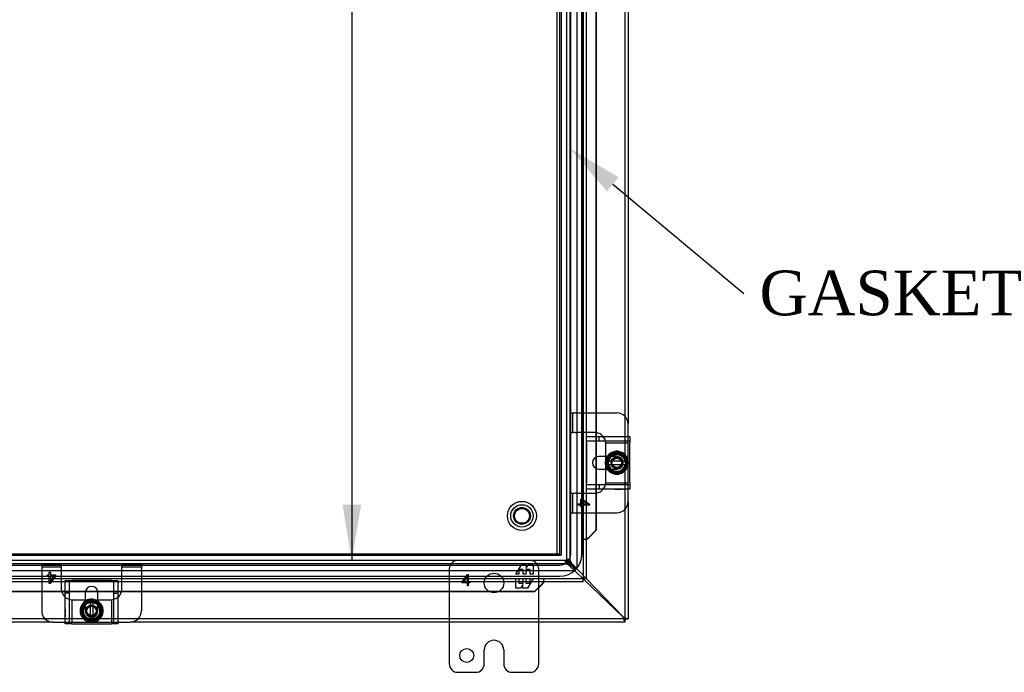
# Model space of a CAD drawing. Header units: inches. Extents: x 1 to 240, y -1 to 159.
# Tile 28 of 63: x 68 to 90, y 66 to 81. Entities that reach past the tile are written whole.
import ezdxf
from ezdxf import colors
from ezdxf.entities.mleader import LeaderData, LeaderLine
from ezdxf.enums import TextEntityAlignment as Align
from ezdxf.lldxf.tags import DXFTag
from ezdxf.math import Vec2, Vec3

# ---------------------------------------------------------------- set-up
doc = ezdxf.new("R2010")
doc.units = ezdxf.units.IN
doc.header["$MEASUREMENT"] = 0
for name, color, linetype in [('COM40678', 7, 'Continuous'), ('COM42667', 7, 'Continuous'), ('COM42780', 7, 'Continuous'), ('COM48588', 7, 'Continuous'), ('COM48600', 7, 'Continuous'), ('COM48614', 7, 'Continuous'), ('COM70220', 7, 'Continuous'), ('Default', 7, 'Continuous'), ('FET07720', 7, 'Continuous'), ('SCC19011', 7, 'Continuous'), ('SPR20265', 7, 'Continuous'), ('STD26089', 7, 'Continuous'), ('WAF25035', 7, 'Continuous')]:
    doc.layers.add(name, color=color, linetype=linetype)
doc.styles.add('SEACAD_Times_New_Roman', font='times.ttf')
tags = doc.linetypes.add('HIDDEN2', pattern=[0.1875, 0.125, -0.0625]).pattern_tags.tags
tags[6:7] = [DXFTag(74, 4), DXFTag(75, 0), DXFTag(340, '0'), DXFTag(46, 0.0), DXFTag(50, 0.0), DXFTag(44, 0.0), DXFTag(45, 0.0)]
tags[4:5] = [DXFTag(74, 4), DXFTag(75, 0), DXFTag(340, '0'), DXFTag(46, 0.0), DXFTag(50, 0.0), DXFTag(44, 0.0), DXFTag(45, 0.0)]
doc.dimstyles.new('HAMMOND_(STH_-_240x160)', dxfattribs={"dimtxt": 1, "dimasz": 1.25, "dimexe": 0.5, "dimexo": 0.5, "dimgap": 0.25, "dimtad": 0, "dimtih": 1, "dimtoh": 1, "dimlfac": 0.125, "dimzin": 0, "dimdsep": 46, "dimtxsty": 'SEACAD_Times_New_Roman', "dimblk1": '_SE_FILLED', "dimblk2": '_SE_FILLED', "dimsah": 1, "dimcen": 0.5, "dimadec": 0, "dimazin": 0, "dimtfac": 0.8, "dimtofl": 0, "dimtmove": 0, "dimatfit": 3, "dimfxl": 1, "dimtolj": 1, "dimtzin": 0, "dimarcsym": 0})

# ---------------------------------------------------------------- blocks, each defined once
blk = doc.blocks.new('SE5')
at = {"layer": 'COM40678', "color": 7, "linetype": 'HIDDEN2'}
for p, q in [((80.474, 95.587), (80.474, 68.587)), ((80.569, 95.587), (80.569, 68.587)), ((59.694, 68.587), (80.444, 68.587)), ((80.444, 68.587), (80.569, 68.587))]:
    blk.add_line(p, q, dxfattribs=at)
blk.add_circle((79.694, 69.462), 0.25, dxfattribs=at)
at = {"layer": 'COM42667', "color": 7, "linetype": 'Continuous'}
for p, q in [((81.138, 71.095), (81.138, 71.238)), ((81.138, 71.238), (82.108, 71.238)), ((82.108, 71.238), (82.108, 71.095)), ((81.138, 71.095), (81.138, 70.204)), ((82.108, 70.204), (82.108, 71.095)), ((81.612, 70.79), (81.412, 70.79)), ((81.412, 70.509), (81.612, 70.509)), ((81.138, 70.061), (81.138, 70.204)), ((82.108, 70.061), (81.138, 70.061)), ((82.108, 70.204), (82.108, 70.061)), ((69.48, 67.048), (69.48, 67.985)), ((70.657, 67.985), (70.657, 67.048)), ((69.928, 67.744), (69.928, 67.544)), ((70.209, 67.544), (70.209, 67.744)), ((69.623, 67.048), (69.48, 67.048)), ((69.623, 67.048), (70.514, 67.048)), ((70.657, 67.048), (70.514, 67.048))]:
    blk.add_line(p, q, dxfattribs=at)
at = {"layer": 'COM42667', "color": 7, "linetype": 'HIDDEN2'}
for p, q in [((81.138, 71.143), (82.108, 71.143)), ((81.421, 71.143), (81.421, 71.238)), ((81.819, 70.79), (81.612, 70.79)), ((81.612, 70.509), (81.819, 70.509)), ((82.108, 70.156), (81.138, 70.156)), ((81.421, 70.156), (81.421, 70.061)), ((81.771, 70.062), (81.771, 70.061)), ((81.771, 70.062), (81.886, 70.062)), ((81.801, 70.062), (81.801, 70.061)), ((81.88, 70.062), (81.88, 70.061)), ((81.886, 70.062), (81.886, 70.061)), ((81.886, 70.062), (81.911, 70.062)), ((81.911, 70.062), (81.911, 70.061)), ((81.911, 70.062), (81.944, 70.062)), ((81.944, 70.062), (81.944, 70.061)), ((69.48, 68.018), (69.623, 68.018)), ((69.48, 67.985), (69.48, 68.018)), ((69.575, 67.048), (69.575, 68.018)), ((70.514, 68.018), (69.623, 68.018)), ((70.514, 68.018), (70.657, 68.018)), ((70.562, 68.018), (70.562, 67.048)), ((70.657, 68.018), (70.657, 67.985)), ((69.575, 67.735), (69.48, 67.735)), ((70.562, 67.735), (70.657, 67.735)), ((69.928, 67.544), (69.928, 67.337)), ((70.209, 67.337), (70.209, 67.544)), ((69.481, 67.385), (69.48, 67.385)), ((69.481, 67.355), (69.48, 67.355)), ((69.481, 67.276), (69.48, 67.276)), ((69.481, 67.27), (69.48, 67.27)), ((69.481, 67.245), (69.48, 67.245)), ((69.481, 67.212), (69.48, 67.212)), ((69.481, 67.385), (69.481, 67.27)), ((69.481, 67.27), (69.481, 67.245)), ((69.481, 67.245), (69.481, 67.212))]:
    blk.add_line(p, q, dxfattribs=at)
at = {"layer": 'COM42667', "color": 7, "linetype": 'Continuous'}
for centre, radius, start, end in [((81.412, 70.649), 0.14, 90, 270), ((70.069, 67.744), 0.141, 0, 180)]:
    blk.add_arc(centre, radius, start, end, dxfattribs=at)
at = {"layer": 'COM42667', "color": 7, "linetype": 'HIDDEN2'}
for centre, radius, start, end in [((81.819, 70.649), 0.14, 270, 90), ((70.069, 67.337), 0.141, 180, 0)]:
    blk.add_arc(centre, radius, start, end, dxfattribs=at)
at = {"layer": 'COM42780', "color": 7, "linetype": 'HIDDEN2'}
for p, q in [((80.769, 71.765), (80.836, 71.765)), ((80.769, 71.328), (80.769, 71.765)), ((80.836, 71.328), (80.836, 71.765)), ((80.836, 71.765), (80.886, 71.765)), ((80.92, 71.765), (80.886, 71.765)), ((80.92, 71.765), (81.356, 71.765)), ((80.769, 71.328), (80.836, 71.328)), ((80.886, 71.328), (80.836, 71.328)), ((80.886, 71.328), (80.92, 71.328)), ((81.319, 71.328), (80.92, 71.328)), ((82.069, 71.142), (82.069, 71.238)), ((82.069, 71.094), (82.069, 71.142)), ((81.568, 71.094), (82.069, 71.094)), ((81.569, 71.078), (81.568, 71.089)), ((81.569, 70.946), (81.569, 71.078)), ((81.569, 70.79), (81.569, 70.946)), ((82.069, 71.089), (82.069, 71.094)), ((82.069, 70.946), (82.069, 71.089)), ((82.069, 70.705), (82.069, 70.946)), ((81.569, 70.352), (81.569, 70.509)), ((82.069, 70.352), (82.069, 70.603)), ((81.569, 70.221), (81.569, 70.352)), ((82.069, 70.209), (82.069, 70.352)), ((81.568, 70.209), (81.569, 70.221)), ((81.568, 70.204), (82.069, 70.204)), ((82.069, 70.204), (82.069, 70.209)), ((82.069, 70.156), (82.069, 70.204)), ((82.069, 70.061), (82.069, 70.156)), ((80.769, 69.971), (80.836, 69.971)), ((80.769, 69.534), (80.769, 69.971)), ((80.836, 69.534), (80.836, 69.971)), ((80.836, 69.971), (80.886, 69.971)), ((80.92, 69.971), (80.886, 69.971)), ((80.92, 69.971), (81.319, 69.971)), ((81.014, 69.73), (81.014, 69.839)), ((81.014, 69.839), (81.042, 69.839)), ((81.042, 69.839), (81.204, 69.724)), ((80.954, 69.699), (80.954, 69.73)), ((80.954, 69.73), (81.014, 69.73)), ((81.014, 69.699), (80.954, 69.699)), ((81.014, 69.666), (81.014, 69.699)), ((81.042, 69.666), (81.014, 69.666)), ((81.155, 69.73), (81.042, 69.809)), ((81.042, 69.809), (81.042, 69.73)), ((81.042, 69.73), (81.155, 69.73)), ((81.204, 69.699), (81.042, 69.699)), ((81.042, 69.699), (81.042, 69.666)), ((81.204, 69.724), (81.204, 69.699)), ((80.769, 69.534), (80.836, 69.534)), ((80.836, 69.534), (80.886, 69.534)), ((80.886, 69.534), (80.92, 69.534)), ((80.92, 69.534), (81.356, 69.534)), ((68.953, 68.387), (68.953, 68.32)), ((68.953, 68.387), (69.39, 68.387)), ((68.953, 68.32), (69.39, 68.32)), ((68.953, 68.32), (68.953, 68.27)), ((69.39, 68.387), (69.39, 68.32)), ((69.39, 68.32), (69.39, 68.27)), ((70.747, 68.387), (70.747, 68.32)), ((70.747, 68.387), (71.184, 68.387)), ((70.747, 68.32), (71.184, 68.32)), ((70.747, 68.27), (70.747, 68.32)), ((71.184, 68.387), (71.184, 68.32)), ((71.184, 68.32), (71.184, 68.27)), ((68.953, 68.27), (68.953, 68.236)), ((68.953, 68.236), (68.953, 67.76)), ((69.085, 68.114), (69.085, 68.142)), ((69.085, 68.142), (69.119, 68.142)), ((69.119, 68.114), (69.085, 68.114)), ((69.119, 68.202), (69.149, 68.202)), ((69.119, 68.142), (69.119, 68.202)), ((69.119, 67.952), (69.119, 68.114)), ((69.259, 68.114), (69.143, 67.952)), ((69.149, 68.202), (69.149, 68.142)), ((69.149, 68.142), (69.259, 68.142)), ((69.149, 68.001), (69.228, 68.114)), ((69.228, 68.114), (69.149, 68.114)), ((69.149, 68.114), (69.149, 68.001)), ((69.259, 68.142), (69.259, 68.114)), ((69.39, 68.236), (69.39, 68.27)), ((69.39, 68.236), (69.39, 67.837)), ((70.747, 68.27), (70.747, 68.236)), ((70.747, 67.837), (70.747, 68.236)), ((71.184, 68.236), (71.184, 68.27)), ((71.184, 68.236), (71.184, 67.76)), ((69.143, 67.952), (69.119, 67.952)), ((69.624, 67.588), (69.624, 67.087)), ((69.629, 67.588), (69.64, 67.587)), ((69.64, 67.587), (69.772, 67.587)), ((69.772, 67.587), (69.928, 67.587)), ((70.209, 67.587), (70.366, 67.587)), ((70.366, 67.587), (70.497, 67.587)), ((70.497, 67.587), (70.509, 67.588)), ((70.514, 67.588), (70.514, 67.087)), ((69.48, 67.087), (69.576, 67.087)), ((69.576, 67.087), (69.624, 67.087)), ((69.624, 67.087), (69.629, 67.087)), ((69.629, 67.087), (69.772, 67.087)), ((69.772, 67.087), (70.022, 67.087)), ((70.124, 67.087), (70.366, 67.087)), ((70.366, 67.087), (70.509, 67.087)), ((70.509, 67.087), (70.514, 67.087)), ((70.514, 67.087), (70.562, 67.087)), ((70.562, 67.087), (70.657, 67.087))]:
    blk.add_line(p, q, dxfattribs=at)
at = {"layer": 'COM42780', "color": 7, "linetype": 'Continuous'}
for p, q in [((81.356, 71.765), (81.819, 71.765)), ((82.069, 71.238), (82.069, 71.515)), ((81.569, 70.715), (81.569, 70.79)), ((81.569, 70.509), (81.569, 70.581)), ((82.069, 69.784), (82.069, 70.061)), ((81.356, 69.534), (81.819, 69.534)), ((68.953, 67.76), (68.953, 67.337)), ((71.184, 67.76), (71.184, 67.337)), ((69.928, 67.587), (70, 67.587)), ((70.135, 67.587), (70.209, 67.587)), ((69.203, 67.087), (69.48, 67.087)), ((70.657, 67.087), (70.934, 67.087))]:
    blk.add_line(p, q, dxfattribs=at)
at = {"layer": 'COM42780', "color": 7, "linetype": 'HIDDEN2'}
for centre, radius in [((81.819, 70.649), 0.195), ((81.819, 70.649), 0.125), ((81.819, 70.649), 0.106), ((70.069, 67.337), 0.195), ((70.069, 67.337), 0.125), ((70.069, 67.337), 0.106)]:
    blk.add_circle(centre, radius, dxfattribs=at)
at = {"layer": 'COM42780', "color": 7, "linetype": 'Continuous'}
for centre, start, end in [((81.819, 71.515), 0, 90), ((81.319, 71.078), 39.9324, 81.31), ((81.319, 70.221), 278.69, 320.0676), ((81.819, 69.784), 270, 0), ((69.64, 67.837), 198.0043, 230.0676), ((70.497, 67.837), 309.9324, 341.9957), ((69.203, 67.337), 180, 270), ((70.934, 67.337), 270, 0)]:
    blk.add_arc(centre, 0.25, start, end, dxfattribs=at)
at = {"layer": 'COM42780', "color": 7, "linetype": 'HIDDEN2'}
for centre, start, end in [((81.319, 71.078), 81.31, 90), ((81.319, 71.078), 15.0028, 39.9324), ((81.319, 71.078), 3.8357, 15.0028), ((81.319, 71.078), 2.6763, 3.8357), ((81.319, 70.221), 320.0676, 344.9972), ((81.319, 70.221), 344.9972, 356.1643), ((81.319, 70.221), 356.1643, 357.3237), ((81.319, 70.221), 270, 278.69), ((69.64, 67.837), 180, 198.0043), ((70.497, 67.837), 341.9957, 0), ((69.64, 67.837), 230.0676, 254.9972), ((70.497, 67.837), 285.0028, 309.9324), ((69.64, 67.837), 254.9972, 266.1643), ((69.64, 67.837), 266.1643, 267.3237), ((70.497, 67.837), 272.6763, 273.8357), ((70.497, 67.837), 273.8357, 285.0028)]:
    blk.add_arc(centre, 0.25, start, end, dxfattribs=at)
at = {"layer": 'COM48588', "color": 7, "linetype": 'HIDDEN2'}
for p, q in [((80.686, 68.462), (59.451, 68.462)), ((80.686, 68.39), (59.451, 68.39)), ((80.667, 68.39), (80.667, 68.462)), ((80.667, 68.39), (80.667, 68.39)), ((80.686, 68.39), (80.686, 68.462)), ((81.06, 68.056), (80.749, 68.354)), ((80.851, 68.3), (80.789, 68.354)), ((80.852, 68.232), (59.286, 68.232)), ((81.996, 67.159), (58.141, 67.159))]:
    blk.add_line(p, q, dxfattribs=at)
at = {"layer": 'COM48588', "color": 7, "linetype": 'Continuous'}
for p, q in [((81.955, 67.195), (81.06, 68.056)), ((81.966, 67.189), (81.955, 67.195)), ((81.966, 67.175), (81.955, 67.195)), ((69.203, 67.087), (58.141, 67.087)), ((81.997, 67.087), (70.934, 67.087)), ((81.997, 67.16), (81.997, 67.088)), ((81.997, 67.087), (81.997, 67.088))]:
    blk.add_line(p, q, dxfattribs=at)
at = {"layer": 'COM48588', "color": 7, "linetype": 'HIDDEN2'}
for centre, radius, start, end in [((80.627, 68.183), 0.21, 54.5061, 79.1264), ((80.669, 68.175), 0.216, 56.116, 85.4909), ((80.822, 68.266), 0.045, 311.7706, 48.6356)]:
    blk.add_arc(centre, radius, start, end, dxfattribs=at)
at = {"layer": 'COM48588', "color": 7, "linetype": 'Continuous'}
for centre, radius, start, end in [((81.927, 67.116), 0.0825, 31.8387, 61.4931), ((81.705, 67.034), 0.296, 10.515, 28.402)]:
    blk.add_arc(centre, radius, start, end, dxfattribs=at)
at = {"layer": 'COM48588', "color": 7, "linetype": 'HIDDEN2'}
for points in [[(80.667, 68.46), (80.673, 68.458), (80.68, 68.453), (80.694, 68.44), (80.701, 68.432), (80.715, 68.413), (80.721, 68.402), (80.735, 68.379), (80.742, 68.367), (80.749, 68.354)], [(80.686, 68.462), (80.695, 68.462), (80.703, 68.46), (80.72, 68.449), (80.729, 68.441), (80.746, 68.421), (80.755, 68.409), (80.772, 68.383), (80.781, 68.368), (80.789, 68.354)]]:
    blk.add_open_spline(points, degree=3, knots=[0, 0, 0, 0, 0.25, 0.25, 0.5, 0.5, 0.75, 0.75, 1, 1, 1, 1], dxfattribs=at)
at = {"layer": 'COM48600', "color": 7, "linetype": 'HIDDEN2'}
for p, q in [((81.06, 96.118), (81.06, 68.057)), ((81.344, 71.238), (81.344, 70.772)), ((81.356, 71.238), (81.356, 70.778)), ((81.344, 70.527), (81.344, 70.061)), ((81.356, 70.52), (81.356, 70.061)), ((81.132, 68.932), (81.06, 68.932)), ((81.163, 68.955), (81.154, 68.955)), ((81.06, 68.057), (59.016, 68.057)), ((80.185, 67.985), (80.185, 68.057)), ((80.161, 67.963), (80.161, 67.953)), ((69.931, 67.773), (69.48, 67.773)), ((69.929, 67.76), (69.48, 67.76)), ((70.657, 67.773), (70.206, 67.773)), ((70.657, 67.76), (70.208, 67.76))]:
    blk.add_line(p, q, dxfattribs=at)
at = {"layer": 'COM48600', "color": 7, "linetype": 'Continuous'}
for p, q in [((81.132, 96.118), (81.132, 68.057)), ((81.344, 81.499), (81.344, 71.238)), ((81.356, 81.499), (81.356, 71.238)), ((81.344, 70.772), (81.344, 70.527)), ((81.356, 70.778), (81.356, 70.52)), ((81.344, 70.061), (81.344, 69.14)), ((81.356, 70.061), (81.356, 69.14)), ((81.132, 68.932), (81.144, 68.932)), ((81.344, 69.14), (81.174, 68.967)), ((81.174, 68.967), (81.186, 68.967)), ((81.356, 69.14), (81.186, 68.967)), ((81.356, 69.14), (81.344, 69.14)), ((81.06, 68.057), (81.024, 68.093)), ((81.06, 68.057), (81.024, 68.093)), ((81.06, 67.985), (81.06, 68.057)), ((81.132, 68.057), (81.06, 68.057)), ((81.06, 67.985), (59.016, 67.985)), ((80.149, 67.943), (79.976, 67.773)), ((80.149, 67.93), (79.976, 67.76)), ((80.149, 67.943), (80.149, 67.93)), ((80.185, 67.972), (80.185, 67.985)), ((69.48, 67.773), (60.099, 67.773)), ((69.48, 67.76), (60.099, 67.76)), ((70.208, 67.76), (69.929, 67.76)), ((70.206, 67.773), (69.931, 67.773)), ((79.976, 67.773), (70.657, 67.773)), ((79.976, 67.76), (70.657, 67.76)), ((79.976, 67.76), (79.976, 67.773))]:
    blk.add_line(p, q, dxfattribs=at)
at = {"layer": 'COM48600', "color": 7, "linetype": 'HIDDEN2'}
for centre, start, end in [((81.572, 67.881), 110.5358, 114.2658), ((81.236, 67.544), 155.7342, 158.7275)]:
    blk.add_arc(centre, 1.153, start, end, dxfattribs=at)
at = {"layer": 'COM48600', "color": 7, "linetype": 'Continuous'}
for centre, radius, start, end in [((81.462, 68.698), 0.395, 136.9946, 143.6858), ((81.572, 67.881), 1.153, 109.542, 110.5358), ((80.418, 67.654), 0.395, 126.3142, 133.0054), ((81.236, 67.544), 1.153, 158.7275, 160.458)]:
    blk.add_arc(centre, radius, start, end, dxfattribs=at)
at = {"layer": 'COM48614', "color": 7, "linetype": 'HIDDEN2'}
for p, q in [((80.924, 95.88), (80.924, 68.294)), ((80.694, 95.688), (80.694, 68.487)), ((80.766, 95.688), (80.766, 68.487)), ((81.997, 82.027), (81.997, 70.714)), ((81.997, 70.589), (81.997, 67.16)), ((80.694, 68.489), (80.766, 68.489)), ((80.766, 68.487), (80.694, 68.487)), ((80.766, 68.489), (80.766, 68.489)), ((80.802, 68.407), (81.132, 68.064)), ((80.802, 68.382), (80.869, 68.305))]:
    blk.add_line(p, q, dxfattribs=at)
at = {"layer": 'COM48614', "color": 7, "linetype": 'Continuous'}
for p, q in [((82.069, 81.222), (82.069, 71.515)), ((82.069, 69.784), (82.069, 67.159)), ((81.132, 68.064), (81.961, 67.201)), ((81.961, 67.201), (81.967, 67.19)), ((81.961, 67.201), (81.981, 67.19)), ((81.996, 67.159), (82.068, 67.159)), ((82.068, 67.159), (82.069, 67.159))]:
    blk.add_line(p, q, dxfattribs=at)
at = {"layer": 'COM48614', "color": 7, "linetype": 'HIDDEN2'}
for centre, radius, start, end in [((80.972, 68.529), 0.21, 190.9034, 215.5022), ((80.985, 68.504), 0.22, 184.432, 213.5235), ((80.903, 68.334), 0.045, 221, 297.2939), ((82.04, 67.23), 0.0828, 208.5423, 238.0366)]:
    blk.add_arc(centre, radius, start, end, dxfattribs=at)
at = {"layer": 'COM48614', "color": 7, "linetype": 'Continuous'}
blk.add_arc((82.123, 67.453), 0.298, 241.6402, 259.3866, dxfattribs=at)
at = {"layer": 'COM48614', "color": 7, "linetype": 'HIDDEN2'}
for points in [[(80.802, 68.382), (80.787, 68.391), (80.773, 68.4), (80.747, 68.417), (80.735, 68.426), (80.715, 68.443), (80.707, 68.452), (80.696, 68.47), (80.694, 68.478), (80.694, 68.487)], [(80.802, 68.407), (80.789, 68.414), (80.777, 68.421), (80.754, 68.435), (80.743, 68.441), (80.724, 68.455), (80.716, 68.462), (80.703, 68.476), (80.698, 68.483), (80.696, 68.489)]]:
    blk.add_open_spline(points, degree=3, knots=[0, 0, 0, 0, 0.25, 0.25, 0.5, 0.5, 0.75, 0.75, 1, 1, 1, 1], dxfattribs=at)
at = {"layer": 'COM70220', "color": 7, "linetype": 'HIDDEN2'}
for p, q in [((80.538, 68.61), (80.538, 95.565)), ((80.539, 68.61), (80.539, 95.565)), ((80.788, 68.61), (80.788, 95.565)), ((81.037, 68.61), (81.037, 95.565)), ((81.038, 68.61), (81.038, 95.565)), ((59.6, 68.61), (80.538, 68.61)), ((59.6, 68.609), (80.538, 68.609)), ((59.6, 68.36), (80.538, 68.36)), ((59.6, 68.111), (80.538, 68.111)), ((59.6, 68.11), (80.538, 68.11))]:
    blk.add_line(p, q, dxfattribs=at)
for radius in [0.5, 0.001, 0.25, 0.499]:
    blk.add_arc((80.538, 68.61), radius, 270, 0, dxfattribs=at)
at = {"layer": 'FET07720', "color": 7, "linetype": 'HIDDEN2'}
for p, q in [((78.069, 68.275), (78.069, 67.087)), ((79.558, 68.157), (79.681, 68.369)), ((79.681, 68.369), (79.79, 68.369)), ((79.79, 68.369), (79.79, 68.292)), ((79.79, 68.292), (79.835, 68.369)), ((79.835, 68.369), (79.944, 68.369)), ((79.944, 68.369), (79.944, 68.157)), ((80.069, 67.087), (80.069, 68.275)), ((78.358, 67.979), (78.477, 68.15)), ((78.474, 68.111), (78.387, 67.986)), ((78.474, 67.986), (78.474, 68.111)), ((78.477, 68.15), (78.494, 68.15)), ((78.494, 68.15), (78.494, 67.986)), ((79.623, 68.157), (79.558, 68.157)), ((79.558, 67.847), (79.558, 68.06)), ((79.558, 68.06), (79.623, 68.06)), ((79.721, 68.263), (79.623, 68.263)), ((79.623, 68.263), (79.623, 68.157)), ((79.623, 68.06), (79.623, 67.954)), ((79.721, 68.157), (79.721, 68.263)), ((79.781, 68.157), (79.721, 68.157)), ((79.721, 67.954), (79.721, 68.06)), ((79.721, 68.06), (79.781, 68.06)), ((79.879, 68.263), (79.781, 68.263)), ((79.781, 68.263), (79.781, 68.157)), ((79.781, 68.06), (79.781, 67.954)), ((79.944, 68.06), (79.821, 67.847)), ((79.879, 68.157), (79.879, 68.263)), ((79.944, 68.157), (79.879, 68.157)), ((79.879, 67.954), (79.879, 68.06)), ((79.879, 68.06), (79.944, 68.06)), ((78.358, 67.966), (78.358, 67.979)), ((78.474, 67.966), (78.358, 67.966)), ((78.387, 67.986), (78.474, 67.986)), ((78.474, 67.9), (78.474, 67.966)), ((78.494, 67.9), (78.474, 67.9)), ((78.494, 67.986), (78.529, 67.986)), ((78.529, 67.966), (78.494, 67.966)), ((78.494, 67.966), (78.494, 67.9)), ((78.529, 67.986), (78.529, 67.966)), ((79.667, 67.847), (79.558, 67.847)), ((79.623, 67.954), (79.721, 67.954)), ((79.712, 67.925), (79.667, 67.847)), ((79.712, 67.847), (79.712, 67.925)), ((79.821, 67.847), (79.712, 67.847)), ((79.781, 67.954), (79.879, 67.954))]:
    blk.add_line(p, q, dxfattribs=at)
at = {"layer": 'FET07720', "color": 7, "linetype": 'Continuous'}
for p, q in [((78.069, 67.087), (78.069, 66.15)), ((80.069, 66.15), (80.069, 67.087)), ((79.068, 66.68), (79.069, 66.68)), ((78.85, 66.15), (78.85, 66.462)), ((79.287, 66.462), (79.287, 66.15)), ((78.256, 65.962), (78.663, 65.962)), ((79.474, 65.962), (79.881, 65.962))]:
    blk.add_line(p, q, dxfattribs=at)
at = {"layer": 'FET07720', "color": 7, "linetype": 'HIDDEN2'}
blk.add_circle((79.069, 67.962), 0.219, dxfattribs=at)
at = {"layer": 'FET07720', "color": 7, "linetype": 'Continuous'}
blk.add_circle((78.459, 66.337), 0.156, dxfattribs=at)
at = {"layer": 'FET07720', "color": 7, "linetype": 'HIDDEN2'}
for centre, start, end in [((78.256, 68.275), 90, 180), ((79.881, 68.275), 0, 90)]:
    blk.add_arc(centre, 0.188, start, end, dxfattribs=at)
at = {"layer": 'FET07720', "color": 7, "linetype": 'Continuous'}
for centre, radius, start, end in [((79.068, 66.462), 0.218, 90, 180), ((79.069, 66.462), 0.218, 0, 90), ((78.256, 66.15), 0.188, 180, 270), ((78.663, 66.15), 0.188, 270, 0), ((79.474, 66.15), 0.188, 180, 270), ((79.881, 66.15), 0.188, 270, 0)]:
    blk.add_arc(centre, radius, start, end, dxfattribs=at)
at = {"layer": 'SCC19011', "color": 7, "linetype": 'Continuous'}
for p, q in [((81.819, 70.89), (81.604, 70.758)), ((81.604, 70.758), (81.604, 70.683)), ((82.034, 70.758), (81.819, 70.89)), ((82.034, 70.683), (82.034, 70.758)), ((81.604, 70.683), (81.604, 70.615)), ((81.624, 70.683), (81.604, 70.683)), ((81.604, 70.615), (81.604, 70.54)), ((81.604, 70.615), (81.624, 70.615)), ((81.604, 70.54), (81.819, 70.408)), ((81.634, 70.683), (81.624, 70.683)), ((81.624, 70.615), (81.634, 70.615)), ((82.003, 70.683), (81.634, 70.683)), ((81.634, 70.615), (82.003, 70.615)), ((81.819, 70.408), (82.034, 70.54)), ((82.013, 70.683), (82.003, 70.683)), ((82.003, 70.615), (82.013, 70.615)), ((82.034, 70.683), (82.013, 70.683)), ((82.013, 70.615), (82.034, 70.615)), ((82.034, 70.615), (82.034, 70.683)), ((82.034, 70.54), (82.034, 70.615)), ((69.96, 67.552), (69.828, 67.337)), ((70.035, 67.552), (69.96, 67.552)), ((70.103, 67.552), (70.035, 67.552)), ((70.035, 67.552), (70.035, 67.532)), ((70.035, 67.532), (70.035, 67.522)), ((70.035, 67.522), (70.035, 67.153)), ((70.178, 67.552), (70.103, 67.552)), ((70.103, 67.532), (70.103, 67.552)), ((70.103, 67.522), (70.103, 67.532)), ((70.103, 67.153), (70.103, 67.522)), ((70.31, 67.337), (70.178, 67.552)), ((69.828, 67.337), (69.96, 67.122)), ((70.178, 67.122), (70.31, 67.337)), ((69.96, 67.122), (70.035, 67.122)), ((70.035, 67.153), (70.035, 67.143)), ((70.035, 67.143), (70.035, 67.122)), ((70.035, 67.122), (70.103, 67.122)), ((70.103, 67.143), (70.103, 67.153)), ((70.103, 67.122), (70.103, 67.143)), ((70.103, 67.122), (70.178, 67.122))]:
    blk.add_line(p, q, dxfattribs=at)
at = {"layer": 'SCC19011', "color": 7, "linetype": 'HIDDEN2'}
for centre in [(81.819, 70.649), (70.069, 67.337)]:
    blk.add_circle(centre, 0.122, dxfattribs=at)
at = {"layer": 'SCC19011', "color": 7, "linetype": 'Continuous'}
for centre, radius, start, end in [((81.819, 70.649), 0.188, 10.4474, 169.5526), ((81.819, 70.649), 0.188, 190.4474, 349.5526), ((70.069, 67.337), 0.188, 100.4474, 259.5526), ((70.069, 67.337), 0.187, 280.4474, 79.5526)]:
    blk.add_arc(centre, radius, start, end, dxfattribs=at)
at = {"layer": 'SPR20265', "color": 7, "linetype": 'HIDDEN2'}
for p, q in [((81.634, 70.464), (81.658, 70.489)), ((82.001, 70.649), (82.036, 70.649)), ((69.884, 67.522), (69.908, 67.498)), ((70.069, 67.155), (70.069, 67.12))]:
    blk.add_line(p, q, dxfattribs=at)
at = {"layer": 'SPR20265', "color": 7, "linetype": 'Continuous'}
for points, knots in [([(81.601, 70.791), (81.588, 70.772), (81.566, 70.725), (81.553, 70.646), (81.567, 70.565), (81.59, 70.523), (81.6, 70.508)], [0.95809881, 0.95809881, 0.95809881, 0.95809881, 0.9661238, 0.97598802, 0.98694613, 0.99365696, 0.99365696, 0.99365696, 0.99365696]), ([(81.594, 70.764), (81.585, 70.747), (81.567, 70.699), (81.562, 70.62), (81.579, 70.562), (81.591, 70.537)], [0.77119195, 0.77119195, 0.77119195, 0.77119195, 0.77798983, 0.7890906, 0.79890819, 0.79890819, 0.79890819, 0.79890819]), ([(70.21, 67.555), (70.191, 67.568), (70.144, 67.59), (70.065, 67.603), (69.984, 67.589), (69.943, 67.566), (69.927, 67.556)], [0.95809881, 0.95809881, 0.95809881, 0.95809881, 0.9661238, 0.97598802, 0.98694613, 0.99365696, 0.99365696, 0.99365696, 0.99365696]), ([(70.183, 67.562), (70.166, 67.571), (70.118, 67.589), (70.039, 67.594), (69.982, 67.577), (69.957, 67.565)], [0.77119195, 0.77119195, 0.77119195, 0.77119195, 0.77798983, 0.7890906, 0.79890819, 0.79890819, 0.79890819, 0.79890819])]:
    blk.add_open_spline(points, degree=3, knots=knots, dxfattribs=at)
at = {"layer": 'SPR20265', "color": 7, "linetype": 'HIDDEN2'}
for points, knots in [([(81.867, 70.863), (81.837, 70.87), (81.774, 70.871), (81.686, 70.834), (81.621, 70.763), (81.592, 70.671), (81.602, 70.576), (81.651, 70.493), (81.73, 70.438), (81.824, 70.42), (81.917, 70.441), (81.994, 70.499), (82.04, 70.583), (82.049, 70.679), (82.018, 70.769), (81.953, 70.84), (81.865, 70.878), (81.769, 70.878), (81.681, 70.839), (81.616, 70.769), (81.585, 70.678), (81.592, 70.583), (81.637, 70.498), (81.712, 70.438), (81.804, 70.412), (81.899, 70.425), (81.981, 70.475), (82.037, 70.553), (82.058, 70.646), (82.041, 70.741), (81.988, 70.82), (81.908, 70.873), (81.813, 70.891), (81.72, 70.87), (81.642, 70.815), (81.591, 70.734), (81.575, 70.639), (81.598, 70.546), (81.654, 70.469), (81.736, 70.419), (81.831, 70.404), (81.924, 70.427), (82.001, 70.484), (82.051, 70.566), (82.066, 70.66), (82.043, 70.753), (81.988, 70.831), (81.906, 70.882), (81.812, 70.898), (81.719, 70.878), (81.64, 70.824), (81.587, 70.744), (81.568, 70.651), (81.583, 70.569), (81.607, 70.524), (81.617, 70.509)], [0.034752, 0.034752, 0.034752, 0.034752, 0.0456072, 0.0566993, 0.0677916, 0.0788813, 0.0899732, 0.1010652, 0.1121593, 0.123253, 0.1343442, 0.1454373, 0.156529, 0.1676234, 0.1787178, 0.1898116, 0.200905, 0.2119972, 0.2230929, 0.2341872, 0.2452831, 0.2563771, 0.2674708, 0.2785654, 0.28966, 0.3007576, 0.3118528, 0.3229492, 0.3340432, 0.3451384, 0.3562353, 0.3673323, 0.3784297, 0.3895246, 0.4006213, 0.4117166, 0.4228156, 0.4339132, 0.4450112, 0.4561079, 0.4672039, 0.4783017, 0.4893995, 0.5004992, 0.5115966, 0.5226954, 0.5337915, 0.544891, 0.5559893, 0.5670899, 0.5781889, 0.5892874, 0.6003855, 0.6114838, 0.6182179, 0.6182179, 0.6182179, 0.6182179]), ([(81.591, 70.537), (81.593, 70.534), (81.609, 70.503), (81.651, 70.451), (81.734, 70.403), (81.829, 70.389), (81.922, 70.41), (82.001, 70.463), (82.057, 70.541), (82.08, 70.633), (82.069, 70.728), (82.025, 70.812), (81.954, 70.876), (81.864, 70.909), (81.769, 70.909), (81.681, 70.875), (81.628, 70.829), (81.605, 70.798), (81.601, 70.791)], [0.7989082, 0.7989082, 0.7989082, 0.7989082, 0.8001915, 0.8112914, 0.8223931, 0.8334948, 0.8445983, 0.8557003, 0.8668021, 0.8779027, 0.8890041, 0.9001067, 0.9112098, 0.9223136, 0.9334157, 0.9445065, 0.955056, 0.9580988, 0.9580988, 0.9580988, 0.9580988]), ([(81.658, 70.489), (81.639, 70.512), (81.605, 70.557), (81.587, 70.65), (81.606, 70.735), (81.65, 70.805), (81.715, 70.853), (81.793, 70.877), (81.874, 70.87), (81.948, 70.837), (82.005, 70.778), (82.039, 70.704), (82.043, 70.622), (82.023, 70.558), (82.001, 70.525), (81.994, 70.515)], [0, 0, 0, 0, 0.0112469, 0.0252682, 0.0367371, 0.0476376, 0.0587408, 0.0698533, 0.080966, 0.0920765, 0.1031883, 0.1142994, 0.1254131, 0.1365249, 0.1418271, 0.1418271, 0.1418271, 0.1418271]), ([(81.697, 70.869), (81.691, 70.866), (81.659, 70.847), (81.622, 70.812), (81.6, 70.774), (81.594, 70.764)], [0.75353292, 0.75353292, 0.75353292, 0.75353292, 0.75578627, 0.7668873, 0.77119195, 0.77119195, 0.77119195, 0.77119195]), ([(81.602, 70.669), (81.603, 70.682), (81.611, 70.721), (81.631, 70.762), (81.651, 70.787), (81.654, 70.79)], [0.21995858, 0.21995858, 0.21995858, 0.21995858, 0.22541447, 0.23652458, 0.23853227, 0.23853227, 0.23853227, 0.23853227]), ([(81.675, 70.495), (81.672, 70.498), (81.65, 70.52), (81.619, 70.569), (81.604, 70.649), (81.62, 70.73), (81.654, 70.782), (81.68, 70.805), (81.686, 70.81)], [0.37922098, 0.37922098, 0.37922098, 0.37922098, 0.38094922, 0.39205781, 0.40316665, 0.41427643, 0.42538516, 0.42868152, 0.42868152, 0.42868152, 0.42868152]), ([(81.927, 70.826), (81.938, 70.819), (81.97, 70.795), (82.01, 70.74), (82.03, 70.66), (82.018, 70.58), (81.976, 70.509), (81.91, 70.461), (81.831, 70.44), (81.75, 70.452), (81.679, 70.494), (81.631, 70.56), (81.611, 70.639), (81.624, 70.72), (81.667, 70.79), (81.734, 70.837), (81.814, 70.855), (81.895, 70.84), (81.963, 70.794), (82.008, 70.726), (82.022, 70.645), (82.004, 70.566), (81.955, 70.5), (81.884, 70.458), (81.803, 70.448), (81.724, 70.472), (81.662, 70.524), (81.625, 70.598), (81.621, 70.68), (81.651, 70.756), (81.708, 70.814), (81.785, 70.845), (81.867, 70.841), (81.94, 70.805), (81.992, 70.741), (82.014, 70.662), (82.002, 70.581), (81.966, 70.526), (81.937, 70.502), (81.929, 70.496)], [0.464438, 0.464438, 0.464438, 0.464438, 0.4698156, 0.4809232, 0.4920326, 0.503138, 0.5142446, 0.52535, 0.5364578, 0.547565, 0.5586721, 0.5697781, 0.5808823, 0.5919888, 0.603094, 0.6142018, 0.6253066, 0.6364118, 0.6475152, 0.6586197, 0.6697249, 0.6808298, 0.6919358, 0.7030382, 0.714142, 0.7252447, 0.7363492, 0.7474536, 0.7585562, 0.7696589, 0.7807596, 0.7918635, 0.8029663, 0.8140692, 0.8251712, 0.836271, 0.8473724, 0.8584731, 0.862923, 0.862923, 0.862923, 0.862923]), ([(81.638, 70.601), (81.638, 70.603), (81.631, 70.631), (81.631, 70.663), (81.637, 70.692), (81.638, 70.694)], [0.91315801, 0.91315801, 0.91315801, 0.91315801, 0.91397592, 0.92507741, 0.92612869, 0.92612869, 0.92612869, 0.92612869]), ([(81.733, 70.839), (81.733, 70.84), (81.758, 70.85), (81.812, 70.862), (81.87, 70.853), (81.9, 70.84), (81.904, 70.838)], [0.43640128, 0.43640128, 0.43640128, 0.43640128, 0.43649234, 0.44759977, 0.45870607, 0.46079764, 0.46079764, 0.46079764, 0.46079764]), ([(81.75, 70.821), (81.768, 70.828), (81.811, 70.838), (81.876, 70.828), (81.937, 70.795), (81.99, 70.734), (81.998, 70.682), (82.001, 70.649)], [0.95046325, 0.95046325, 0.95046325, 0.95046325, 0.95824793, 0.96865358, 0.9770936, 0.98730809, 1, 1, 1, 1]), ([(81.764, 70.858), (81.769, 70.86), (81.8, 70.866), (81.838, 70.866), (81.87, 70.859), (81.875, 70.857)], [0.25678082, 0.25678082, 0.25678082, 0.25678082, 0.25874448, 0.26985449, 0.27231226, 0.27231226, 0.27231226, 0.27231226]), ([(81.976, 70.796), (81.981, 70.79), (82.003, 70.763), (82.03, 70.707), (82.036, 70.626), (82.013, 70.553), (81.984, 70.514), (81.969, 70.499)], [0.28879014, 0.28879014, 0.28879014, 0.28879014, 0.29207573, 0.30318617, 0.31429358, 0.32540417, 0.3342706, 0.3342706, 0.3342706, 0.3342706]), ([(82.036, 70.649), (82.034, 70.683), (82.026, 70.732), (81.996, 70.778), (81.982, 70.795)], [0, 0, 0, 0, 0.01093327, 0.01877746, 0.01877746, 0.01877746, 0.01877746]), ([(81.65, 70.51), (81.64, 70.523), (81.616, 70.559), (81.605, 70.601), (81.602, 70.627)], [0.19641658, 0.19641658, 0.19641658, 0.19641658, 0.20319267, 0.2141853, 0.2141853, 0.2141853, 0.2141853]), ([(81.885, 70.448), (81.86, 70.44), (81.813, 70.434), (81.767, 70.443), (81.748, 70.45)], [0.3480461, 0.3480461, 0.3480461, 0.3480461, 0.35873317, 0.3673569, 0.3673569, 0.3673569, 0.3673569]), ([(81.86, 70.434), (81.846, 70.431), (81.817, 70.428), (81.787, 70.432), (81.773, 70.435)], [0.16392013, 0.16392013, 0.16392013, 0.16392013, 0.1698589, 0.17613515, 0.17613515, 0.17613515, 0.17613515]), ([(69.957, 67.565), (69.954, 67.563), (69.922, 67.547), (69.87, 67.505), (69.822, 67.422), (69.809, 67.327), (69.829, 67.234), (69.882, 67.155), (69.96, 67.099), (70.052, 67.076), (70.147, 67.087), (70.232, 67.131), (70.295, 67.202), (70.328, 67.292), (70.329, 67.387), (70.294, 67.475), (70.248, 67.528), (70.217, 67.551), (70.21, 67.555)], [0.7989082, 0.7989082, 0.7989082, 0.7989082, 0.8001915, 0.8112914, 0.8223931, 0.8334948, 0.8445983, 0.8557003, 0.8668021, 0.8779027, 0.8890041, 0.9001067, 0.9112098, 0.9223136, 0.9334157, 0.9445065, 0.955056, 0.9580988, 0.9580988, 0.9580988, 0.9580988]), ([(70.069, 67.12), (70.102, 67.122), (70.164, 67.132), (70.246, 67.197), (70.288, 67.286), (70.291, 67.382), (70.253, 67.47), (70.182, 67.535), (70.091, 67.564), (69.995, 67.554), (69.913, 67.505), (69.857, 67.426), (69.839, 67.332), (69.86, 67.239), (69.918, 67.162), (70.002, 67.116), (70.098, 67.107), (70.189, 67.138), (70.259, 67.203), (70.297, 67.291), (70.297, 67.387), (70.259, 67.475), (70.188, 67.54), (70.097, 67.571), (70.002, 67.564), (69.917, 67.519), (69.857, 67.444), (69.832, 67.352), (69.845, 67.257), (69.894, 67.175), (69.972, 67.119), (70.066, 67.098), (70.16, 67.115), (70.24, 67.168), (70.293, 67.248), (70.31, 67.343), (70.29, 67.436), (70.234, 67.514), (70.153, 67.565), (70.058, 67.581), (69.965, 67.558), (69.888, 67.502), (69.838, 67.42), (69.824, 67.325), (69.847, 67.232), (69.903, 67.155), (69.985, 67.105), (70.079, 67.09), (70.173, 67.113), (70.25, 67.168), (70.301, 67.25), (70.317, 67.344), (70.297, 67.437), (70.243, 67.516), (70.164, 67.569), (70.07, 67.588), (69.988, 67.573), (69.943, 67.549), (69.928, 67.539)], [0, 0, 0, 0, 0.0109333, 0.0236487, 0.0345857, 0.0456072, 0.0566993, 0.0677916, 0.0788813, 0.0899732, 0.1010652, 0.1121593, 0.123253, 0.1343442, 0.1454373, 0.156529, 0.1676234, 0.1787178, 0.1898116, 0.200905, 0.2119972, 0.2230929, 0.2341872, 0.2452831, 0.2563771, 0.2674708, 0.2785654, 0.28966, 0.3007576, 0.3118528, 0.3229492, 0.3340432, 0.3451384, 0.3562353, 0.3673323, 0.3784297, 0.3895246, 0.4006213, 0.4117166, 0.4228156, 0.4339132, 0.4450112, 0.4561079, 0.4672039, 0.4783017, 0.4893995, 0.5004992, 0.5115966, 0.5226954, 0.5337915, 0.544891, 0.5559893, 0.5670899, 0.5781889, 0.5892874, 0.6003855, 0.6114838, 0.6182179, 0.6182179, 0.6182179, 0.6182179]), ([(69.867, 67.271), (69.859, 67.296), (69.853, 67.343), (69.863, 67.389), (69.87, 67.408)], [0.3480461, 0.3480461, 0.3480461, 0.3480461, 0.35873317, 0.3673569, 0.3673569, 0.3673569, 0.3673569]), ([(70.245, 67.229), (70.238, 67.218), (70.214, 67.186), (70.159, 67.146), (70.08, 67.126), (69.999, 67.138), (69.929, 67.18), (69.88, 67.246), (69.86, 67.325), (69.872, 67.406), (69.913, 67.476), (69.979, 67.525), (70.059, 67.545), (70.14, 67.532), (70.209, 67.489), (70.257, 67.422), (70.274, 67.342), (70.259, 67.261), (70.214, 67.193), (70.145, 67.148), (70.065, 67.134), (69.985, 67.152), (69.919, 67.201), (69.878, 67.272), (69.868, 67.353), (69.891, 67.431), (69.944, 67.494), (70.017, 67.531), (70.099, 67.535), (70.176, 67.505), (70.234, 67.448), (70.264, 67.371), (70.26, 67.289), (70.224, 67.216), (70.16, 67.164), (70.082, 67.142), (70, 67.154), (69.945, 67.19), (69.921, 67.219), (69.915, 67.227)], [0.464438, 0.464438, 0.464438, 0.464438, 0.4698156, 0.4809232, 0.4920326, 0.503138, 0.5142446, 0.52535, 0.5364578, 0.547565, 0.5586721, 0.5697781, 0.5808823, 0.5919888, 0.603094, 0.6142018, 0.6253066, 0.6364118, 0.6475152, 0.6586197, 0.6697249, 0.6808298, 0.6919358, 0.7030382, 0.714142, 0.7252447, 0.7363492, 0.7474536, 0.7585562, 0.7696589, 0.7807596, 0.7918635, 0.8029663, 0.8140692, 0.8251712, 0.836271, 0.8473724, 0.8584731, 0.862923, 0.862923, 0.862923, 0.862923]), ([(69.908, 67.498), (69.931, 67.517), (69.977, 67.551), (70.069, 67.569), (70.155, 67.55), (70.224, 67.506), (70.272, 67.441), (70.296, 67.363), (70.29, 67.282), (70.256, 67.208), (70.198, 67.15), (70.123, 67.117), (70.042, 67.113), (69.977, 67.133), (69.944, 67.155), (69.934, 67.162)], [0, 0, 0, 0, 0.0112469, 0.0252682, 0.0367371, 0.0476376, 0.0587408, 0.0698533, 0.080966, 0.0920765, 0.1031883, 0.1142994, 0.1254131, 0.1365249, 0.1418271, 0.1418271, 0.1418271, 0.1418271]), ([(69.914, 67.481), (69.917, 67.484), (69.939, 67.506), (69.988, 67.537), (70.069, 67.552), (70.149, 67.536), (70.201, 67.502), (70.225, 67.476), (70.23, 67.47)], [0.37922098, 0.37922098, 0.37922098, 0.37922098, 0.38094922, 0.39205781, 0.40316665, 0.41427643, 0.42538516, 0.42868152, 0.42868152, 0.42868152, 0.42868152]), ([(69.93, 67.506), (69.942, 67.516), (69.978, 67.54), (70.02, 67.551), (70.046, 67.554)], [0.19641658, 0.19641658, 0.19641658, 0.19641658, 0.20319267, 0.2141853, 0.2141853, 0.2141853, 0.2141853]), ([(70.021, 67.518), (70.023, 67.518), (70.051, 67.525), (70.083, 67.525), (70.111, 67.519), (70.114, 67.518)], [0.91315801, 0.91315801, 0.91315801, 0.91315801, 0.91397592, 0.92507741, 0.92612869, 0.92612869, 0.92612869, 0.92612869]), ([(70.24, 67.406), (70.247, 67.388), (70.257, 67.345), (70.248, 67.28), (70.214, 67.219), (70.153, 67.166), (70.102, 67.158), (70.069, 67.155)], [0.95046325, 0.95046325, 0.95046325, 0.95046325, 0.95824793, 0.96865358, 0.9770936, 0.98730809, 1, 1, 1, 1]), ([(70.088, 67.554), (70.101, 67.553), (70.14, 67.545), (70.181, 67.525), (70.206, 67.505), (70.209, 67.502)], [0.21995858, 0.21995858, 0.21995858, 0.21995858, 0.22541447, 0.23652458, 0.23853227, 0.23853227, 0.23853227, 0.23853227]), ([(70.288, 67.459), (70.285, 67.465), (70.266, 67.497), (70.231, 67.534), (70.194, 67.556), (70.183, 67.562)], [0.75353292, 0.75353292, 0.75353292, 0.75353292, 0.75578627, 0.7668873, 0.77119195, 0.77119195, 0.77119195, 0.77119195]), ([(70.259, 67.423), (70.259, 67.423), (70.27, 67.398), (70.282, 67.344), (70.272, 67.286), (70.26, 67.256), (70.257, 67.252)], [0.43640128, 0.43640128, 0.43640128, 0.43640128, 0.43649234, 0.44759977, 0.45870607, 0.46079764, 0.46079764, 0.46079764, 0.46079764]), ([(70.278, 67.392), (70.279, 67.387), (70.286, 67.356), (70.285, 67.318), (70.278, 67.286), (70.276, 67.281)], [0.25678082, 0.25678082, 0.25678082, 0.25678082, 0.25874448, 0.26985449, 0.27231226, 0.27231226, 0.27231226, 0.27231226]), ([(69.853, 67.296), (69.85, 67.31), (69.848, 67.339), (69.851, 67.369), (69.854, 67.383)], [0.16392013, 0.16392013, 0.16392013, 0.16392013, 0.1698589, 0.17613515, 0.17613515, 0.17613515, 0.17613515]), ([(70.215, 67.18), (70.209, 67.175), (70.183, 67.153), (70.126, 67.126), (70.045, 67.12), (69.972, 67.143), (69.933, 67.172), (69.918, 67.187)], [0.28879014, 0.28879014, 0.28879014, 0.28879014, 0.29207573, 0.30318617, 0.31429358, 0.32540417, 0.3342706, 0.3342706, 0.3342706, 0.3342706])]:
    blk.add_open_spline(points, degree=3, knots=knots, dxfattribs=at)
for points in [[(81.6, 70.508), (81.61, 70.493), (81.621, 70.479), (81.634, 70.464)], [(69.927, 67.556), (69.913, 67.546), (69.899, 67.535), (69.884, 67.522)]]:
    blk.add_open_spline(points, degree=3, dxfattribs=at)
at = {"layer": 'STD26089', "color": 7, "linetype": 'HIDDEN2'}
for radius in [0.325, 0.188, 0.166]:
    blk.add_circle((79.694, 69.462), radius, dxfattribs=at)
at = {"layer": 'WAF25035', "color": 7, "linetype": 'Continuous'}
for centre in [(81.819, 70.649), (70.069, 67.337)]:
    blk.add_circle(centre, 0.25, dxfattribs=at)
at = {"layer": 'WAF25035', "color": 7, "linetype": 'HIDDEN2'}
for centre in [(81.819, 70.649), (70.069, 67.337)]:
    blk.add_circle(centre, 0.133, dxfattribs=at)
blk = doc.blocks.new('DMBLK2209')
at = {"layer": 'Default', "linetype": 'Continuous'}
for points in [[(75.68, 94.462), (76.097, 94.462), (75.888, 95.712)], [(75.68, 69.712), (75.888, 68.462), (76.097, 69.712)]]:
    blk.add_hatch(color=7, dxfattribs=at).paths.add_polyline_path(points)
at = {"layer": 'Default', "color": 7, "linetype": 'Continuous'}
for p, q in [((75.888, 95.712), (75.888, 82.937)), ((75.888, 81.587), (75.888, 68.462))]:
    blk.add_line(p, q, dxfattribs=at)
at = {"layer": 'Default', "color": 7, "linetype": 'Continuous', "style": 'SEACAD_Times_New_Roman'}
blk.add_text('27.25', height=1, dxfattribs=at).set_placement((74.182, 82.587), align=Align.TOP_LEFT)
blk = doc.blocks.new('_SE_FILLED')
at = {"color": 0}
blk.add_line((0, 0), (-1, 0), dxfattribs=at)
blk.add_solid([(0, 0), (-1, -0.1665), (-1, 0.1665), (0, 0)], dxfattribs=at)
blk = doc.blocks.new('DMBLK2210')
at = {"layer": 'Default', "linetype": 'Continuous'}
for points in [[(60.914, 84.899), (59.664, 84.69), (60.914, 84.482)], [(79.224, 84.899), (79.224, 84.482), (80.474, 84.69)]]:
    blk.add_hatch(color=7, dxfattribs=at).paths.add_polyline_path(points)
at = {"layer": 'Default', "color": 7, "linetype": 'Continuous'}
for p, q in [((59.664, 84.69), (68.012, 84.69)), ((72.125, 84.69), (80.474, 84.69))]:
    blk.add_line(p, q, dxfattribs=at)
at = {"layer": 'Default', "color": 7, "linetype": 'Continuous', "style": 'SEACAD_Times_New_Roman'}
blk.add_text('20.81', height=1, dxfattribs=at).set_placement((68.362, 85.19), align=Align.TOP_LEFT)

msp = doc.modelspace()

# ---------------------------------------------------------------- block references
at = {"layer": 'Default'}
msp.add_blockref('SE5', (0, 0), dxfattribs=at)

# ---------------------------------------------------------------- dimensions: what is measured, and where the dimension line sits
at = {"layer": 'Default', "color": 7, "linetype": 'Continuous'}
dim = msp.add_linear_dim(base=(80.474, 84.69), p1=(59.664, 68.587), p2=(80.474, 95.587), text='\\A1;<>', dimstyle='HAMMOND_(STH_-_240x160)', override={"dimlfac": 1}, dxfattribs=at)
dim.commit()
dim.dimension.update_dxf_attribs({"geometry": 'DMBLK2210', "text_midpoint": (70.069, 84.69), "dimtype": 160})
dim = msp.add_linear_dim(base=(75.888, 95.712), p1=(80.686, 95.712), p2=(80.686, 68.462), angle=270, text='\\A1;<>', dimstyle='HAMMOND_(STH_-_240x160)', override={"dimlfac": 1}, dxfattribs=at)
dim.commit()
dim.dimension.update_dxf_attribs({"geometry": 'DMBLK2209', "text_midpoint": (75.888, 82.087), "dimtype": 161})

# ---------------------------------------------------------------- leaders
ml = msp.add_multileader_mtext('Standard', dxfattribs=at)
ml.set_content('{\\pxsm0.9;\\fTimes New Roman|b0||i0||c0|p34;\\W1.;GASKET\\P}', color=7)
ml.set_leader_properties()
ml.build(insert=Vec2(0, 0))
ml.multileader.update_dxf_attribs({"dogleg_length": 0, "arrow_head_size": 1.25})
ctx = ml.context
ctx.base_point, ctx.char_height, ctx.arrow_head_size, ctx.landing_gap_size = Vec3(84.917, 74.03), 1, 1.25, 0.35
notes = []
notes.append((ctx, [(0, (1, 1, 0), (84.657, 74.44), (1, 0), 0, [(0, [(80.766, 77.682)], 0, [])])]))
ctx.mtext.insert = Vec3(85.007, 74.951)
for ctx, leaders in notes:
    for number, flags, end, landing, length, lines in leaders:
        leader = LeaderData()
        leader.index, (leader.has_last_leader_line, leader.has_dogleg_vector, leader.attachment_direction) = number, flags
        leader.last_leader_point, leader.dogleg_vector, leader.dogleg_length = Vec3(end), Vec3(landing), length
        for number, points, colour, breaks in lines:
            line = LeaderLine()
            line.index, line.vertices, line.color, line.breaks = number, Vec3.list(points), colors.encode_raw_color(colour), breaks
            leader.lines.append(line)
        ctx.leaders.append(leader)

doc.saveas('drawing.dxf')
